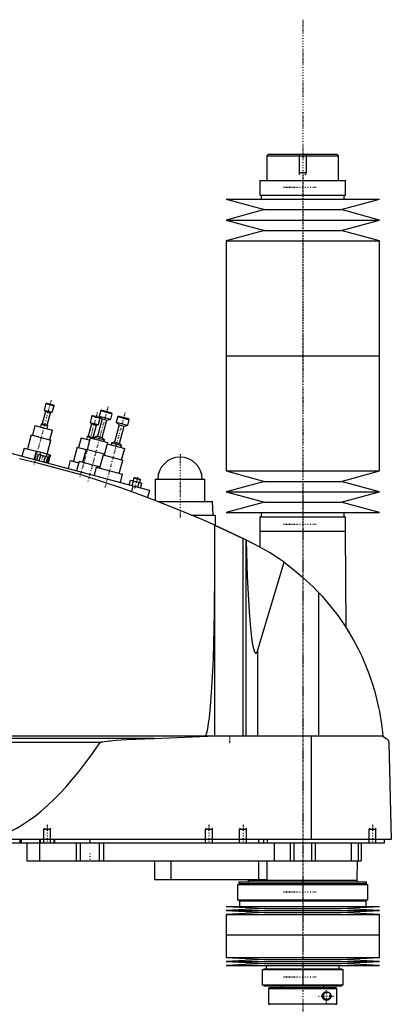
# Model space of a CAD drawing. Extents: x -174 to 502, y -319 to 558.
# Tile 5 of 5: x 284 to 502, y -20 to 558. Entities that reach past the tile are written whole.
import ezdxf

# ---------------------------------------------------------------- set-up
doc = ezdxf.new("R2010")
doc.units = 0
doc.linetypes.add('CENTER', pattern=[1.5, 0.45, -0.5, 0.05, -0.5])
for name, color, linetype in [('AM_0', 7, 'CONTINUOUS'), ('AM_10', 7, 'CONTINUOUS'), ('AM_7', 7, 'CENTER')]:
    doc.layers.add(name, color=color, linetype=linetype)

msp = doc.modelspace()

# ---------------------------------------------------------------- linework, layer by layer
at = {"layer": 'AM_0', "color": 7, "linetype": 'CONTINUOUS'}
for p, q in [((430, 479), (429, 478)), ((429, 478), (429, 463.5)), ((429, 478), (471, 478)), ((430, 479), (470, 479)), ((471, 478), (470, 479)), ((471, 463.5), (471, 478)), ((424.85, 463.5), (424.85, 455)), ((424.85, 463.5), (475.15, 463.5)), ((475.15, 455), (475.15, 463.5)), ((405, 452.5), (427.5, 446.4)), ((405, 452.5), (495, 452.5)), ((424.85, 455), (475.15, 455)), ((425.65, 455), (425.65, 452.5)), ((472.5, 446.4), (495, 452.5)), ((474.35, 452.5), (474.35, 455)), ((427.5, 446.4), (405, 440.3)), ((427.5, 446.4), (472.5, 446.4)), ((495, 440.3), (472.5, 446.4)), ((405, 440.3), (427.5, 434.2)), ((405, 440.3), (495, 440.3)), ((472.5, 434.2), (495, 440.3)), ((427.5, 434.2), (405, 428.1)), ((427.5, 434.2), (472.5, 434.2)), ((495, 428.1), (472.5, 434.2)), ((405, 428.1), (405, 360.5)), ((405, 428.1), (495, 428.1)), ((495, 360.5), (495, 428.1)), ((405, 360.5), (405, 292.9)), ((405, 360.5), (495, 360.5)), ((405, 360.5), (495, 360.5)), ((495, 292.9), (495, 360.5)), ((299.21, 332.47), (298.2, 328.7)), ((299.82, 332.82), (299.21, 332.47)), ((299.21, 332.47), (304.04, 331.18)), ((299.82, 332.82), (303.69, 331.79)), ((303.03, 327.41), (304.04, 331.18)), ((304.04, 331.18), (303.69, 331.79)), ((299.01, 327.86), (297.07, 320.62)), ((298.2, 328.7), (299.01, 327.86)), ((298.2, 328.7), (303.03, 327.41)), ((299.01, 327.86), (301.91, 327.09)), ((299.97, 319.84), (301.91, 327.09)), ((301.91, 327.09), (303.03, 327.41)), ((326.26, 325.22), (325.25, 321.46)), ((326.87, 325.58), (326.26, 325.22)), ((326.26, 325.22), (331.09, 323.93)), ((326.87, 325.58), (330.73, 324.54)), ((330.08, 320.16), (331.09, 323.93)), ((331.45, 328.33), (330.6, 325.14)), ((330.6, 325.14), (332.22, 323.46)), ((330.6, 325.14), (337.36, 323.33)), ((331.09, 323.93), (330.73, 324.54)), ((332.07, 328.68), (331.45, 328.33)), ((331.45, 328.33), (338.22, 326.52)), ((332.07, 328.68), (337.86, 327.13)), ((337.36, 323.33), (338.22, 326.52)), ((338.22, 326.52), (337.86, 327.13)), ((341.45, 324.83), (340.6, 321.64)), ((342.07, 325.18), (341.45, 324.83)), ((341.45, 324.83), (348.22, 323.02)), ((342.07, 325.18), (347.86, 323.63)), ((292.88, 319.67), (291.33, 313.88)), ((292.88, 319.67), (303.12, 316.93)), ((296.51, 320.46), (296.07, 318.82)), ((297.07, 320.62), (296.51, 320.46)), ((296.51, 320.46), (300.37, 319.42)), ((297.07, 320.62), (299.97, 319.84)), ((299.93, 317.78), (300.37, 319.42)), ((300.37, 319.42), (299.97, 319.84)), ((326.06, 320.62), (324.12, 313.37)), ((325.25, 321.46), (326.06, 320.62)), ((325.25, 321.46), (330.08, 320.16)), ((326.06, 320.62), (328.95, 319.84)), ((327.01, 312.6), (328.95, 319.84)), ((328.95, 319.84), (330.08, 320.16)), ((332.22, 323.46), (329.5, 313.32)), ((332.22, 323.46), (335.12, 322.69)), ((332.4, 312.55), (335.12, 322.69)), ((335.12, 322.69), (337.36, 323.33)), ((342.22, 319.96), (339.5, 309.82)), ((340.6, 321.64), (342.22, 319.96)), ((340.6, 321.64), (347.36, 319.83)), ((342.22, 319.96), (345.12, 319.19)), ((342.4, 309.05), (345.12, 319.19)), ((345.12, 319.19), (347.36, 319.83)), ((347.36, 319.83), (348.22, 323.02)), ((348.22, 323.02), (347.86, 323.63)), ((290.65, 314.06), (288.45, 305.85)), ((290.65, 314.06), (302.24, 310.95)), ((301.57, 311.13), (303.12, 316.93)), ((319.93, 312.42), (318.37, 306.63)), ((319.93, 312.42), (324.97, 311.07)), ((323.56, 313.21), (323.12, 311.57)), ((325.32, 312.37), (323.5, 305.61)), ((324.12, 313.37), (323.56, 313.21)), ((323.56, 313.21), (327.42, 312.18)), ((324.12, 313.37), (327.01, 312.6)), ((325.32, 312.37), (335.55, 309.63)), ((327.42, 312.18), (327.01, 312.6)), ((327.82, 312.84), (327.54, 311.78)), ((329.5, 313.32), (327.82, 312.84)), ((327.82, 312.84), (333.62, 311.29)), ((329.5, 313.32), (332.4, 312.55)), ((333.62, 311.29), (332.4, 312.55)), ((360, 281.5), (253.75, 309.97)), ((300.07, 302.84), (302.24, 310.95)), ((317.7, 306.81), (315.5, 298.6)), ((317.7, 306.81), (322.74, 305.46)), ((327.33, 311.83), (327.42, 312.18)), ((333.33, 310.23), (333.62, 311.29)), ((335.32, 308.87), (333.5, 302.11)), ((335.32, 308.87), (345.55, 306.13)), ((335.35, 308.86), (335.55, 309.63)), ((337.82, 309.34), (337.54, 308.28)), ((339.5, 309.82), (337.82, 309.34)), ((337.82, 309.34), (343.62, 307.79)), ((339.5, 309.82), (342.4, 309.05)), ((343.62, 307.79), (342.4, 309.05)), ((343.33, 306.73), (343.62, 307.79)), ((286.52, 306.36), (285.23, 301.54)), ((286.52, 306.36), (293.68, 304.45)), ((292.39, 299.62), (293.71, 304.54)), ((301.43, 302.47), (293.71, 304.54)), ((293.94, 299.2), (294.85, 302.58)), ((300.43, 301.09), (294.85, 302.58)), ((295.34, 298.83), (296.24, 302.21)), ((295.8, 302.33), (296.21, 303.87)), ((298.13, 298.08), (299.03, 301.46)), ((299.52, 297.71), (300.43, 301.09)), ((299.66, 301.29), (300.08, 302.84)), ((300.11, 297.55), (301.43, 302.47)), ((300.68, 297.39), (301.98, 302.22)), ((301.41, 302.38), (301.98, 302.22)), ((322.83, 305.79), (320.76, 298.07)), ((322.83, 305.79), (333.71, 302.88)), ((332.83, 302.29), (330.76, 294.57)), ((332.83, 302.29), (344.42, 299.19)), ((343.74, 299.37), (345.55, 306.13)), ((313.57, 299.12), (312.27, 294.29)), ((313.57, 299.12), (318.6, 297.77)), ((318.83, 298.58), (317.31, 292.94)), ((318.83, 298.58), (330.97, 295.33)), ((328.83, 295.08), (327.52, 290.2)), ((328.83, 295.08), (344.28, 290.94)), ((342.35, 291.46), (344.42, 299.19)), ((342.97, 286.06), (344.28, 290.94)), ((405, 292.9), (427.5, 286.8)), ((405, 292.9), (495, 292.9)), ((472.5, 286.8), (495, 292.9)), ((348.2, 284.66), (348.98, 287.56)), ((348.98, 287.56), (355.67, 285.77)), ((350.34, 284.09), (349.45, 280.77)), ((349.88, 284.21), (350.65, 287.11)), ((350.93, 288.85), (350.48, 287.16)), ((351.24, 289.02), (350.93, 288.85)), ((350.93, 288.85), (354.8, 287.81)), ((351.24, 289.02), (354.62, 288.12)), ((353.22, 283.32), (354, 286.21)), ((354.34, 286.12), (354.8, 287.81)), ((354.8, 287.81), (354.62, 288.12)), ((354.89, 282.87), (355.67, 285.77)), ((363.5, 288), (363.5, 275.54)), ((363.5, 288), (392.5, 288)), ((392.5, 275), (392.5, 288)), ((427.5, 286.8), (405, 280.7)), ((427.5, 286.8), (472.5, 286.8)), ((495, 280.7), (472.5, 286.8)), ((360, 281.5), (358.87, 277.27)), ((405, 280.7), (427.5, 274.6)), ((405, 280.7), (495, 280.7)), ((472.5, 274.6), (495, 280.7)), ((364.91, 275), (397, 275)), ((397.5, 267), (397, 275)), ((427.5, 274.6), (405, 268.5)), ((427.5, 274.6), (472.5, 274.6)), ((495, 268.5), (472.5, 274.6)), ((384.81, 267), (398.65, 267)), ((398.65, 267), (398.65, 260.94)), ((405, 268.5), (495, 268.5)), ((425.65, 268.5), (425.65, 266)), ((474.35, 266), (474.35, 268.5)), ((398.5, 137.05), (398.5, 261.01)), ((424.85, 266), (424.85, 257.5)), ((424.85, 266), (475.15, 266)), ((475.15, 257.5), (475.15, 266)), ((424.82, 257.5), (424.76, 248.27)), ((424.82, 257.5), (475.18, 257.5)), ((475.58, 200.68), (475.18, 257.5)), ((415.04, 137.05), (415.04, 253.21)), ((421.5, 250), (415.04, 253.21)), ((416.82, 252.34), (416.82, 252)), ((416.82, 137.05), (416.82, 252)), ((423, 249.22), (424.76, 248.27)), ((423.7, 187.93), (439.07, 239.26)), ((459.54, 137.05), (459.54, 221.33)), ((475.58, 200.68), (477, 198.4)), ((423.7, 137.05), (423.7, 187.93)), ((497, 137.05), (105.5, 137.05)), ((362.76, 135.85), (152.3, 135.85)), ((331.04, 133.35), (185.14, 133.35)), ((362.76, 135.85), (394.4, 137.05)), ((455.15, 76.5), (455.15, 137.05)), ((497, 137.05), (499, 135.85)), ((500.5, 133.35), (502, 76.5)), ((502, 76.5), (100.5, 76.5)), ((284, 76.5), (284, 74.5)), ((284.75, 76.5), (284.75, 74.5)), ((295.5, 76.5), (295.5, 74.5)), ((296, 76.5), (296, 74.5)), ((304, 76.5), (304, 74.5)), ((304.35, 76.5), (304.35, 74.5)), ((325, 76.5), (325, 74.5)), ((424, 76.5), (424, 74.5)), ((427, 76.5), (427, 74.5)), ((429.15, 76.5), (429.15, 74.5)), ((498, 74.5), (498, 76.5)), ((144, 74.5), (498, 74.5)), ((288, 74.5), (288, 64)), ((295.51, 74.5), (295.51, 64)), ((317, 74.5), (317, 64)), ((319.48, 74.5), (319.48, 64)), ((330.52, 74.5), (330.52, 64)), ((333, 74.5), (333, 64)), ((433.21, 74.5), (433.21, 64)), ((442.7, 74.5), (442.7, 64)), ((444.81, 74.5), (444.81, 64)), ((455.19, 74.5), (455.19, 64)), ((457.3, 74.5), (457.3, 64)), ((478.5, 74.5), (478.5, 64)), ((482.5, 74.5), (482.5, 64)), ((484.3, 74.5), (484.3, 64)), ((489.01, 74.51), (489, 74.5)), ((288, 64), (484.3, 64)), ((363, 64), (363, 53)), ((372.56, 64), (372.56, 53)), ((424, 64), (424, 53)), ((429, 64), (429, 53)), ((482, 52.5), (482.18, 64)), ((363, 53), (429, 53)), ((417.99, 53), (418, 52.5)), ((418, 52.5), (418.1, 51.5)), ((418, 52.5), (482, 52.5)), ((481.9, 51.5), (482, 52.5)), ((411.68, 50), (411.68, 41)), ((411.68, 50), (488.32, 50)), ((412.48, 51.5), (412.48, 50.5)), ((412.48, 51.5), (487.52, 51.5)), ((412.48, 50.5), (487.52, 50.5)), ((412.82, 50.5), (412.82, 50)), ((487.18, 50), (487.18, 50.5)), ((487.52, 50.5), (487.52, 51.5)), ((488.32, 41), (488.32, 50)), ((411.68, 41), (488.32, 41)), ((412.48, 41), (412.48, 40.5)), ((412.48, 40.5), (487.52, 40.5)), ((412.82, 40.5), (412.82, 37)), ((487.18, 37), (487.18, 40.5)), ((487.52, 40.5), (487.52, 41)), ((405, 37), (427.5, 35.85)), ((405, 37), (495, 37)), ((427.5, 35.85), (405, 34.7)), ((427.5, 35.85), (472.5, 35.85)), ((472.5, 35.85), (495, 37)), ((495, 34.7), (472.5, 35.85)), ((405, 34.7), (427.5, 33.55)), ((405, 34.7), (495, 34.7)), ((427.5, 33.55), (405, 32.4)), ((405, 32.4), (405, 20.5)), ((405, 32.4), (495, 32.4)), ((427.5, 33.55), (472.5, 33.55)), ((472.5, 33.55), (495, 34.7)), ((495, 32.4), (472.5, 33.55)), ((495, 20.5), (495, 32.4)), ((405, 20.5), (495, 20.5)), ((405, 20.5), (405, 7.1)), ((405, 20.5), (495, 20.5)), ((495, 7.1), (495, 20.5)), ((405, 7.1), (427.5, 5.95)), ((405, 7.1), (495, 7.1)), ((427.5, 5.95), (405, 4.8)), ((427.5, 5.95), (472.5, 5.95)), ((472.5, 5.95), (495, 7.1)), ((495, 4.8), (472.5, 5.95)), ((405, 4.8), (427.5, 3.65)), ((405, 4.8), (495, 4.8)), ((427.5, 3.65), (405, 2.5)), ((405, 2.5), (495, 2.5)), ((426.3, 0), (426.3, -9)), ((426.3, 0), (473.7, 0)), ((427.1, 0.5), (427.1, 0)), ((427.1, 0.5), (472.9, 0.5)), ((427.5, 3.65), (472.5, 3.65)), ((428.6, 2.5), (428.6, 0.5)), ((471.4, 0.5), (471.4, 2.5)), ((472.5, 3.65), (495, 4.8)), ((495, 2.5), (472.5, 3.65)), ((472.9, 0), (472.9, 0.5)), ((473.7, -9), (473.7, 0)), ((426.3, -9), (473.7, -9)), ((427.1, -9), (427.1, -9.5)), ((427.1, -9.5), (472.9, -9.5)), ((430.5, -10.5), (430, -11)), ((430, -11), (430, -20)), ((430, -11), (469.99, -11)), ((430.5, -10.5), (469.49, -10.5)), ((437.5, -9.5), (437.5, -10.5)), ((462.5, -10.5), (462.5, -9.5)), ((469.99, -11), (469.49, -10.5)), ((469.99, -20), (469.99, -11)), ((472.9, -9.5), (472.9, -9)), ((430, -20), (430.5, -20.5)), ((430, -20), (469.99, -20)), ((469.49, -20.5), (469.99, -20))]:
    msp.add_line(p, q, dxfattribs=at)
for points in [[(355.5, 278.5, 0), (343.79, 282.83, 0), (320.06, 290.59, 0), (295.97, 297.17, 0), (283.81, 300, 0)], [(398.5, 261.01, 0), (391.43, 264.15, 0), (377.17, 270.17, 0), (362.76, 275.82, 0), (355.5, 278.5, 0)], [(398.5, 261.01, 0), (398.5, 261.01, 0), (398.51, 261, 0), (398.52, 261, 0), (398.53, 260.99, 0), (398.54, 260.99, 0), (398.56, 260.98, 0), (398.59, 260.96, 0), (398.63, 260.95, 0), (398.67, 260.93, 0), (398.73, 260.9, 0), (398.75, 260.89, 0), (398.78, 260.88, 0), (398.85, 260.85, 0), (398.91, 260.82, 0), (398.99, 260.78, 0), (399.07, 260.75, 0), (399.16, 260.71, 0), (399.21, 260.69, 0), (399.25, 260.66, 0), (399.35, 260.62, 0), (399.46, 260.57, 0), (399.51, 260.55, 0), (399.57, 260.52, 0), (399.68, 260.47, 0), (399.8, 260.42, 0), (399.86, 260.39, 0), (399.93, 260.36, 0), (400.05, 260.3, 0), (400.19, 260.24, 0), (400.32, 260.18, 0), (400.46, 260.11, 0), (400.6, 260.05, 0), (400.68, 260.02, 0), (400.75, 259.98, 0), (400.9, 259.91, 0), (401.05, 259.84, 0), (401.21, 259.77, 0), (401.37, 259.7, 0), (401.53, 259.62, 0), (401.62, 259.59, 0), (401.7, 259.55, 0), (401.87, 259.47, 0), (402.05, 259.39, 0), (402.23, 259.3, 0), (402.41, 259.22, 0), (402.6, 259.13, 0), (402.7, 259.09, 0), (402.79, 259.04, 0), (402.98, 258.95, 0), (403.18, 258.86, 0), (403.38, 258.77, 0), (403.58, 258.68, 0), (403.78, 258.58, 0), (403.88, 258.54, 0), (403.99, 258.49, 0), (404.19, 258.39, 0), (404.4, 258.3, 0), (404.61, 258.2, 0), (404.82, 258.1, 0), (405.03, 258, 0), (405.13, 257.96, 0), (405.24, 257.91, 0), (405.45, 257.81, 0), (405.66, 257.71, 0), (405.76, 257.66, 0), (405.87, 257.61, 0), (406.08, 257.51, 0), (406.29, 257.41, 0), (406.39, 257.36, 0), (406.5, 257.32, 0), (406.7, 257.22, 0), (406.91, 257.12, 0), (407.11, 257.03, 0), (407.32, 256.93, 0), (407.52, 256.83, 0), (407.63, 256.78, 0), (407.73, 256.73, 0), (407.94, 256.63, 0), (408.15, 256.54, 0), (408.36, 256.44, 0), (408.57, 256.34, 0), (408.78, 256.24, 0), (408.88, 256.19, 0), (408.99, 256.14, 0), (409.2, 256.04, 0), (409.41, 255.94, 0), (409.61, 255.84, 0), (409.82, 255.74, 0), (410.02, 255.64, 0), (410.13, 255.59, 0), (410.23, 255.54, 0), (410.43, 255.45, 0), (410.63, 255.35, 0), (410.83, 255.26, 0), (411.02, 255.16, 0), (411.21, 255.07, 0), (411.31, 255.03, 0), (411.4, 254.98, 0), (411.59, 254.89, 0), (411.77, 254.8, 0), (411.95, 254.72, 0), (412.13, 254.63, 0), (412.3, 254.55, 0), (412.38, 254.51, 0), (412.47, 254.47, 0), (412.63, 254.39, 0), (412.79, 254.31, 0), (412.87, 254.27, 0), (412.95, 254.23, 0), (413.1, 254.16, 0), (413.24, 254.09, 0), (413.32, 254.05, 0), (413.39, 254.02, 0), (413.53, 253.95, 0), (413.67, 253.88, 0), (413.81, 253.82, 0), (413.94, 253.75, 0), (414.07, 253.69, 0), (414.13, 253.66, 0), (414.19, 253.63, 0), (414.31, 253.57, 0), (414.42, 253.51, 0), (414.53, 253.46, 0), (414.64, 253.41, 0), (414.74, 253.36, 0), (414.79, 253.34, 0), (414.83, 253.32, 0), (414.92, 253.27, 0), (415, 253.23, 0), (415.04, 253.21, 0)], [(416.82, 252, 0), (417.45, 230.88, 0), (418.55, 210.17, 0), (418.92, 205.25, 0), (419.32, 200.83, 0), (419.52, 198.82, 0), (419.73, 196.94, 0), (420.17, 193.61, 0), (420.62, 190.86, 0), (420.89, 189.53, 0), (420.97, 189.19, 0), (421.04, 188.86, 0), (421.08, 188.71, 0), (421.12, 188.55, 0), (421.2, 188.26, 0), (421.28, 187.99, 0), (421.36, 187.73, 0), (421.43, 187.49, 0), (421.51, 187.27, 0), (421.55, 187.16, 0), (421.59, 187.06, 0), (421.67, 186.87, 0), (421.75, 186.7, 0), (421.83, 186.54, 0), (421.91, 186.41, 0), (421.96, 186.34, 0), (421.97, 186.32, 0), (421.98, 186.3, 0), (421.99, 186.29, 0), (422, 186.28, 0), (422.01, 186.26, 0), (422.02, 186.24, 0), (422.03, 186.23, 0), (422.04, 186.23, 0), (422.05, 186.21, 0), (422.06, 186.19, 0), (422.07, 186.19, 0), (422.08, 186.18, 0), (422.09, 186.16, 0), (422.1, 186.15, 0), (422.12, 186.13, 0), (422.13, 186.12, 0), (422.14, 186.11, 0), (422.15, 186.1, 0), (422.16, 186.09, 0), (422.17, 186.08, 0), (422.18, 186.07, 0), (422.2, 186.06, 0), (422.21, 186.05, 0), (422.22, 186.04, 0), (422.23, 186.03, 0), (422.24, 186.03, 0), (422.25, 186.02, 0), (422.26, 186.01, 0), (422.27, 186.01, 0), (422.28, 186, 0), (422.29, 185.99, 0), (422.3, 185.99, 0), (422.31, 185.98, 0), (422.32, 185.98, 0), (422.33, 185.97, 0), (422.34, 185.97, 0), (422.36, 185.96, 0), (422.37, 185.96, 0), (422.38, 185.95, 0), (422.39, 185.95, 0), (422.4, 185.95, 0), (422.41, 185.95, 0), (422.42, 185.94, 0), (422.44, 185.94, 0), (422.45, 185.94, 0), (422.46, 185.94, 0), (422.47, 185.94, 0), (422.48, 185.94, 0), (422.49, 185.94, 0), (422.5, 185.94, 0), (422.51, 185.94, 0), (422.52, 185.94, 0), (422.53, 185.94, 0), (422.54, 185.94, 0), (422.55, 185.94, 0), (422.56, 185.94, 0), (422.57, 185.94, 0), (422.58, 185.94, 0), (422.6, 185.95, 0), (422.61, 185.95, 0), (422.62, 185.96, 0), (422.63, 185.96, 0), (422.64, 185.96, 0), (422.65, 185.97, 0), (422.66, 185.97, 0), (422.68, 185.98, 0), (422.69, 185.98, 0), (422.7, 185.99, 0), (422.71, 186, 0), (422.72, 186, 0), (422.73, 186.01, 0), (422.74, 186.02, 0), (422.76, 186.03, 0), (422.77, 186.03, 0), (422.78, 186.05, 0), (422.79, 186.05, 0), (422.8, 186.06, 0), (422.81, 186.07, 0), (422.82, 186.08, 0), (422.84, 186.09, 0), (422.85, 186.1, 0), (422.86, 186.12, 0), (422.87, 186.12, 0), (422.88, 186.13, 0), (422.89, 186.14, 0), (422.9, 186.16, 0), (422.92, 186.17, 0), (422.93, 186.19, 0), (422.94, 186.2, 0), (422.95, 186.21, 0), (422.96, 186.22, 0), (422.97, 186.24, 0), (422.98, 186.25, 0), (422.99, 186.26, 0), (423, 186.27, 0), (423.01, 186.29, 0), (423.02, 186.31, 0), (423.03, 186.32, 0), (423.04, 186.33, 0), (423.05, 186.35, 0), (423.06, 186.37, 0), (423.11, 186.44, 0), (423.19, 186.58, 0), (423.27, 186.74, 0), (423.35, 186.92, 0), (423.43, 187.11, 0), (423.47, 187.22, 0), (423.51, 187.32, 0), (423.59, 187.55, 0), (423.67, 187.8, 0), (423.7, 187.93, 0)], [(439.07, 239.26, 0), (436.26, 241.23, 0), (430.48, 244.95, 0), (424.54, 248.39, 0), (421.5, 250, 0)], [(439.07, 239.26, 0), (442.72, 236.55, 0), (449.74, 230.79, 0), (456.38, 224.59, 0), (459.54, 221.33, 0)], [(392.5, 137.05, 0), (392.51, 137.05, 0), (392.52, 137.05, 0), (392.54, 137.05, 0), (392.54, 137.05, 0), (392.55, 137.05, 0), (392.57, 137.06, 0), (392.58, 137.06, 0), (392.59, 137.06, 0), (392.61, 137.07, 0), (392.62, 137.07, 0), (392.63, 137.07, 0), (392.64, 137.08, 0), (392.65, 137.08, 0), (392.67, 137.09, 0), (392.68, 137.09, 0), (392.7, 137.1, 0), (392.71, 137.11, 0), (392.72, 137.11, 0), (392.73, 137.12, 0), (392.74, 137.13, 0), (392.75, 137.14, 0), (392.76, 137.14, 0), (392.77, 137.15, 0), (392.78, 137.16, 0), (392.8, 137.17, 0), (392.81, 137.18, 0), (392.81, 137.18, 0), (392.83, 137.2, 0), (392.84, 137.21, 0), (392.86, 137.22, 0), (392.87, 137.24, 0), (392.89, 137.25, 0), (392.89, 137.26, 0), (392.9, 137.27, 0), (392.91, 137.28, 0), (392.93, 137.3, 0), (392.94, 137.32, 0), (392.96, 137.33, 0), (392.97, 137.35, 0), (392.98, 137.36, 0), (392.99, 137.37, 0), (393, 137.39, 0), (393.02, 137.41, 0), (393.03, 137.43, 0), (393.04, 137.45, 0), (393.06, 137.48, 0), (393.07, 137.49, 0), (393.07, 137.5, 0), (393.09, 137.52, 0), (393.1, 137.54, 0), (393.15, 137.63, 0), (393.24, 137.8, 0), (393.28, 137.89, 0), (393.33, 137.98, 0), (393.41, 138.19, 0), (393.5, 138.41, 0), (393.58, 138.66, 0), (393.67, 138.93, 0), (393.76, 139.22, 0), (393.8, 139.37, 0), (393.84, 139.52, 0), (393.93, 139.85, 0), (394.01, 140.2, 0), (394.05, 140.38, 0), (394.3, 141.58, 0), (394.8, 144.49, 0), (395.27, 148.1, 0), (395.72, 152.36, 0), (396.15, 157.25, 0), (396.55, 162.74, 0), (396.74, 165.69, 0), (396.92, 168.77, 0), (397.26, 175.3, 0), (397.56, 182.29, 0), (398.3, 209.52, 0), (398.5, 234.82, 0)], [(459.54, 221.33, 0), (461.43, 219.28, 0), (465.02, 215.13, 0), (468.36, 210.97, 0), (469.96, 208.86, 0), (471.52, 206.7, 0), (474.52, 202.31, 0), (477.37, 197.79, 0), (480.04, 193.17, 0), (482.52, 188.45, 0), (484.82, 183.66, 0), (485.9, 181.24, 0), (486.93, 178.8, 0), (488.85, 173.89, 0), (490.56, 168.95, 0), (492.08, 163.98, 0), (493.41, 159.01, 0), (494.53, 154.06, 0), (495.02, 151.59, 0), (495.47, 149.13, 0), (496.22, 144.25, 0), (496.78, 139.43, 0), (497, 137.05, 0)], [(266, 76.5, 0), (267.81, 77, 0), (271.42, 78.17, 0), (275.04, 79.6, 0), (276.84, 80.41, 0), (278.65, 81.27, 0), (282.26, 83.19, 0), (285.88, 85.36, 0), (289.49, 87.78, 0), (293.11, 90.44, 0), (296.72, 93.35, 0), (298.53, 94.9, 0), (300.33, 96.51, 0), (303.95, 99.92, 0), (307.56, 103.57, 0), (311.17, 107.47, 0), (314.79, 111.62, 0), (318.4, 116.02, 0), (320.21, 118.31, 0), (322.01, 120.66, 0), (325.62, 125.55, 0), (329.24, 130.69, 0), (331.04, 133.35, 0)], [(331.04, 133.35, 0), (331.05, 133.35, 0), (331.05, 133.36, 0), (331.06, 133.37, 0), (331.06, 133.37, 0), (331.06, 133.37, 0), (331.07, 133.38, 0), (331.07, 133.38, 0), (331.08, 133.39, 0), (331.09, 133.39, 0), (331.09, 133.4, 0), (331.09, 133.4, 0), (331.1, 133.4, 0), (331.1, 133.41, 0), (331.11, 133.41, 0), (331.13, 133.43, 0), (331.15, 133.44, 0), (331.17, 133.45, 0), (331.22, 133.48, 0), (331.26, 133.5, 0), (331.3, 133.52, 0), (331.35, 133.54, 0), (331.4, 133.56, 0), (331.42, 133.57, 0), (331.44, 133.57, 0), (331.49, 133.59, 0), (331.54, 133.61, 0), (331.69, 133.65, 0), (331.83, 133.69, 0), (331.96, 133.73, 0), (332.24, 133.79, 0), (332.52, 133.85, 0), (333.54, 134.02, 0), (335.34, 134.26, 0), (336.23, 134.36, 0), (337.11, 134.45, 0), (338.78, 134.6, 0), (340.47, 134.74, 0), (346.52, 135.14, 0), (357.28, 135.66, 0), (362.76, 135.85, 0)], [(499, 135.85, 0), (499.06, 135.82, 0), (499.17, 135.75, 0), (499.27, 135.67, 0), (499.33, 135.63, 0), (499.38, 135.59, 0), (499.48, 135.51, 0), (499.58, 135.41, 0), (499.67, 135.32, 0), (499.77, 135.22, 0), (499.86, 135.11, 0), (499.9, 135.06, 0), (499.94, 135, 0), (500.02, 134.88, 0), (500.1, 134.75, 0), (500.18, 134.59, 0), (500.26, 134.43, 0), (500.3, 134.32, 0), (500.32, 134.29, 0), (500.33, 134.26, 0), (500.33, 134.24, 0), (500.34, 134.22, 0), (500.35, 134.19, 0), (500.36, 134.16, 0), (500.37, 134.14, 0), (500.37, 134.12, 0), (500.38, 134.09, 0), (500.39, 134.05, 0), (500.4, 134.04, 0), (500.4, 134.02, 0), (500.41, 133.98, 0), (500.42, 133.94, 0), (500.43, 133.9, 0), (500.44, 133.86, 0), (500.45, 133.82, 0), (500.45, 133.8, 0), (500.46, 133.78, 0), (500.46, 133.73, 0), (500.47, 133.68, 0), (500.48, 133.63, 0), (500.48, 133.58, 0), (500.49, 133.53, 0), (500.49, 133.51, 0), (500.49, 133.48, 0), (500.5, 133.43, 0), (500.5, 133.4, 0), (500.5, 133.39, 0), (500.5, 133.38, 0), (500.5, 133.38, 0), (500.5, 133.37, 0), (500.5, 133.36, 0), (500.5, 133.35, 0), (500.5, 133.35, 0)], [(461.5, -15.5, 0), (461.5, -15.49, 0), (461.5, -15.46, 0), (461.5, -15.43, 0), (461.5, -15.41, 0), (461.5, -15.4, 0), (461.5, -15.37, 0), (461.5, -15.34, 0), (461.51, -15.31, 0), (461.51, -15.28, 0), (461.51, -15.26, 0), (461.51, -15.24, 0), (461.52, -15.23, 0), (461.52, -15.2, 0), (461.52, -15.17, 0), (461.53, -15.14, 0), (461.53, -15.11, 0), (461.54, -15.08, 0), (461.54, -15.07, 0), (461.54, -15.05, 0), (461.55, -15.02, 0), (461.55, -15, 0), (461.55, -14.98, 0), (461.56, -14.97, 0), (461.56, -14.94, 0), (461.57, -14.91, 0), (461.57, -14.9, 0), (461.58, -14.88, 0), (461.59, -14.85, 0), (461.59, -14.82, 0), (461.6, -14.8, 0), (461.61, -14.77, 0), (461.62, -14.74, 0), (461.62, -14.73, 0), (461.63, -14.71, 0), (461.64, -14.68, 0), (461.65, -14.66, 0), (461.66, -14.63, 0), (461.67, -14.6, 0), (461.68, -14.58, 0), (461.68, -14.56, 0), (461.69, -14.55, 0), (461.7, -14.52, 0), (461.71, -14.49, 0), (461.72, -14.47, 0), (461.73, -14.44, 0), (461.75, -14.42, 0), (461.75, -14.4, 0), (461.76, -14.39, 0), (461.77, -14.37, 0), (461.79, -14.34, 0), (461.8, -14.31, 0), (461.81, -14.29, 0), (461.83, -14.27, 0), (461.83, -14.25, 0), (461.84, -14.24, 0), (461.85, -14.22, 0), (461.87, -14.19, 0), (461.88, -14.17, 0), (461.9, -14.15, 0), (461.91, -14.12, 0), (461.92, -14.11, 0), (461.93, -14.1, 0), (461.94, -14.08, 0), (461.96, -14.05, 0), (461.97, -14.04, 0), (462.02, -13.98, 0), (462.12, -13.86, 0), (462.22, -13.75, 0), (462.33, -13.64, 0), (462.44, -13.54, 0), (462.56, -13.45, 0), (462.62, -13.41, 0), (462.69, -13.37, 0), (462.81, -13.3, 0), (462.94, -13.23, 0), (463.01, -13.21, 0), (463.07, -13.18, 0), (463.21, -13.13, 0), (463.34, -13.09, 0), (463.41, -13.07, 0), (463.47, -13.06, 0), (463.6, -13.03, 0), (463.73, -13.01, 0), (463.86, -13, 0), (463.98, -13, 0), (464.11, -13, 0), (464.17, -13.01, 0), (464.23, -13.01, 0), (464.35, -13.03, 0), (464.48, -13.05, 0), (464.6, -13.07, 0), (464.72, -13.11, 0), (464.84, -13.15, 0), (464.9, -13.17, 0), (464.96, -13.19, 0), (465.08, -13.24, 0), (465.19, -13.3, 0), (465.3, -13.37, 0), (465.41, -13.44, 0), (465.51, -13.51, 0), (465.56, -13.55, 0), (465.61, -13.59, 0), (465.71, -13.68, 0), (465.8, -13.77, 0), (465.89, -13.86, 0), (465.97, -13.97, 0), (466.06, -14.08, 0), (466.1, -14.14, 0), (466.13, -14.2, 0), (466.21, -14.33, 0), (466.25, -14.41, 0), (466.26, -14.43, 0), (466.27, -14.45, 0), (466.28, -14.46, 0), (466.28, -14.48, 0), (466.29, -14.5, 0), (466.3, -14.52, 0), (466.31, -14.55, 0), (466.32, -14.57, 0), (466.33, -14.6, 0), (466.34, -14.61, 0), (466.34, -14.62, 0), (466.35, -14.65, 0), (466.36, -14.67, 0), (466.37, -14.7, 0), (466.38, -14.72, 0), (466.38, -14.75, 0), (466.39, -14.76, 0), (466.39, -14.77, 0), (466.4, -14.8, 0), (466.41, -14.82, 0), (466.41, -14.85, 0), (466.42, -14.88, 0), (466.43, -14.9, 0), (466.43, -14.92, 0), (466.43, -14.93, 0), (466.44, -14.96, 0), (466.45, -14.98, 0), (466.45, -15, 0), (466.45, -15.01, 0), (466.46, -15.04, 0), (466.46, -15.07, 0), (466.46, -15.08, 0), (466.47, -15.09, 0), (466.47, -15.12, 0), (466.48, -15.15, 0), (466.48, -15.18, 0), (466.48, -15.2, 0), (466.49, -15.23, 0), (466.49, -15.25, 0), (466.49, -15.26, 0), (466.49, -15.29, 0), (466.49, -15.32, 0), (466.5, -15.34, 0), (466.5, -15.37, 0), (466.5, -15.4, 0), (466.5, -15.41, 0), (466.5, -15.43, 0), (466.5, -15.46, 0), (466.5, -15.49, 0), (466.5, -15.5, 0), (466.5, -15.51, 0), (466.5, -15.54, 0), (466.5, -15.57, 0), (466.5, -15.59, 0), (466.5, -15.6, 0), (466.5, -15.63, 0), (466.5, -15.66, 0), (466.49, -15.68, 0), (466.49, -15.71, 0), (466.49, -15.74, 0), (466.49, -15.75, 0), (466.49, -15.77, 0), (466.48, -15.8, 0), (466.48, -15.82, 0), (466.48, -15.85, 0), (466.47, -15.88, 0), (466.47, -15.91, 0), (466.46, -15.92, 0), (466.46, -15.93, 0), (466.46, -15.96, 0), (466.45, -15.99, 0), (466.45, -16, 0), (466.45, -16.02, 0), (466.44, -16.04, 0), (466.43, -16.07, 0), (466.43, -16.08, 0), (466.43, -16.1, 0), (466.42, -16.12, 0), (466.41, -16.15, 0), (466.41, -16.18, 0), (466.4, -16.2, 0), (466.39, -16.23, 0), (466.39, -16.24, 0), (466.38, -16.25, 0), (466.38, -16.28, 0), (466.37, -16.3, 0), (466.36, -16.33, 0), (466.35, -16.35, 0), (466.34, -16.38, 0), (466.34, -16.39, 0), (466.33, -16.4, 0), (466.32, -16.43, 0), (466.31, -16.45, 0), (466.3, -16.48, 0), (466.29, -16.5, 0), (466.28, -16.52, 0), (466.28, -16.54, 0), (466.27, -16.55, 0), (466.26, -16.57, 0), (466.25, -16.59, 0), (466.21, -16.67, 0), (466.13, -16.8, 0), (466.1, -16.86, 0), (466.06, -16.92, 0), (465.97, -17.03, 0), (465.89, -17.14, 0), (465.8, -17.23, 0), (465.71, -17.32, 0), (465.61, -17.41, 0), (465.56, -17.45, 0), (465.51, -17.49, 0), (465.41, -17.56, 0), (465.3, -17.63, 0), (465.19, -17.7, 0), (465.08, -17.76, 0), (464.96, -17.81, 0), (464.9, -17.83, 0), (464.84, -17.85, 0), (464.72, -17.89, 0), (464.6, -17.93, 0), (464.48, -17.95, 0), (464.35, -17.97, 0), (464.23, -17.99, 0), (464.17, -17.99, 0), (464.11, -18, 0), (463.98, -18, 0), (463.86, -18, 0), (463.73, -17.99, 0), (463.6, -17.97, 0), (463.47, -17.94, 0), (463.41, -17.93, 0), (463.34, -17.91, 0), (463.21, -17.87, 0), (463.07, -17.82, 0), (463.01, -17.79, 0), (462.94, -17.77, 0), (462.81, -17.7, 0), (462.69, -17.63, 0), (462.62, -17.59, 0), (462.56, -17.55, 0), (462.44, -17.46, 0), (462.33, -17.36, 0), (462.22, -17.25, 0), (462.12, -17.14, 0), (462.02, -17.02, 0), (461.97, -16.96, 0), (461.96, -16.95, 0), (461.94, -16.92, 0), (461.93, -16.9, 0), (461.92, -16.89, 0), (461.91, -16.88, 0), (461.9, -16.85, 0), (461.88, -16.83, 0), (461.87, -16.81, 0), (461.85, -16.78, 0), (461.84, -16.76, 0), (461.83, -16.75, 0), (461.83, -16.73, 0), (461.81, -16.71, 0), (461.8, -16.69, 0), (461.79, -16.66, 0), (461.77, -16.63, 0), (461.76, -16.61, 0), (461.75, -16.6, 0), (461.75, -16.58, 0), (461.73, -16.56, 0), (461.72, -16.53, 0), (461.71, -16.51, 0), (461.7, -16.48, 0), (461.69, -16.45, 0), (461.68, -16.44, 0), (461.68, -16.42, 0), (461.67, -16.4, 0), (461.66, -16.37, 0), (461.65, -16.34, 0), (461.64, -16.32, 0), (461.63, -16.29, 0), (461.62, -16.27, 0), (461.62, -16.26, 0), (461.61, -16.23, 0), (461.6, -16.2, 0), (461.59, -16.18, 0), (461.59, -16.15, 0), (461.58, -16.12, 0), (461.57, -16.1, 0), (461.57, -16.09, 0), (461.56, -16.06, 0), (461.56, -16.03, 0), (461.55, -16.02, 0), (461.55, -16, 0), (461.55, -15.98, 0), (461.54, -15.95, 0), (461.54, -15.93, 0), (461.54, -15.92, 0), (461.53, -15.89, 0), (461.53, -15.86, 0), (461.52, -15.83, 0), (461.52, -15.8, 0), (461.52, -15.77, 0), (461.51, -15.76, 0), (461.51, -15.74, 0), (461.51, -15.72, 0), (461.51, -15.69, 0), (461.5, -15.66, 0), (461.5, -15.63, 0), (461.5, -15.6, 0), (461.5, -15.59, 0), (461.5, -15.57, 0), (461.5, -15.54, 0), (461.5, -15.51, 0), (461.5, -15.5, 0)]]:
    msp.add_polyline3d(points, dxfattribs=at)
msp.add_arc((378, 288), 13, 0, 180, dxfattribs=at)
at = {"layer": 'AM_10', "color": 7, "linetype": 'CONTINUOUS'}
for p, q in [((448, 479), (448, 468)), ((452, 479), (452, 468)), ((452, 468), (448, 468)), ((448.38, 466.9), (448, 468)), ((451.62, 466.9), (452, 468)), ((298.38, 83.16), (298, 82.5)), ((298, 74.5), (298, 82.5)), ((298, 82.5), (302, 82.5)), ((301.62, 83.16), (302, 82.5)), ((302, 74.5), (302, 82.5)), ((393.38, 83.16), (393, 82.5)), ((393, 74.5), (393, 82.5)), ((393, 82.5), (397, 82.5)), ((396.62, 83.16), (397, 82.5)), ((397, 74.5), (397, 82.5)), ((413.38, 83.16), (413, 82.5)), ((413, 74.5), (413, 82.5)), ((413, 82.5), (417, 82.5)), ((416.62, 83.16), (417, 82.5)), ((417, 74.5), (417, 82.5)), ((489.38, 83.16), (489, 82.5)), ((489, 74.5), (489, 82.5)), ((489, 82.5), (493, 82.5)), ((492.62, 83.16), (493, 82.5)), ((493, 74.5), (493, 82.5))]:
    msp.add_line(p, q, dxfattribs=at)
msp.add_arc((464, -15.5), 2.01, 75, 15, dxfattribs=at)
at = {"layer": 'AM_7', "color": 4, "linetype": 'CENTER'}
for p, q in [((450, 557.98), (450, -79.47)), ((450, 468.65), (450, 355.35)), ((457.88, 459.5), (438.62, 459.5)), ((450, 365.65), (450, 252.35)), ((302.36, 334.55), (291.96, 295.77)), ((335.69, 330.62), (323.95, 286.79)), ((329.4, 327.3), (319.01, 288.52)), ((345.69, 327.12), (333.95, 283.29)), ((296.69, 298.28), (297.68, 302)), ((378, 302.7), (378, 265.3)), ((353.13, 289.31), (351.26, 282.34)), ((364.35, 288), (391.65, 288)), ((450, 284.39), (450, 22.81)), ((457.88, 261.5), (438.62, 261.5)), ((407, 137.25), (407, 132.85)), ((300, 85), (300, 74)), ((395, 85), (395, 74)), ((415, 85), (415, 74)), ((491, 85), (491, 74)), ((325, 68.2), (325, 63.8)), ((450, 54.6), (450, -13.6)), ((450, 53.05), (450, 18.95)), ((457.88, 45.5), (438.62, 45.5)), ((457.88, -4.45), (438.62, -4.45)), ((464, -20.23), (464, -10.78)), ((459.27, -15.5), (468.73, -15.5))]:
    msp.add_line(p, q, dxfattribs=at)

doc.saveas('drawing.dxf')
